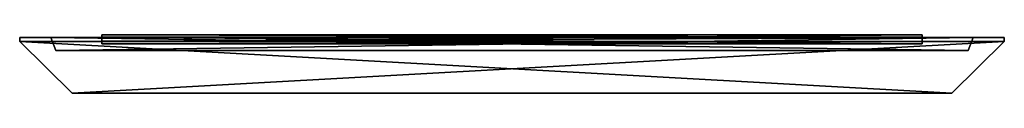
# Model space of a CAD drawing. Header units: inches. Extents: x -11.8 to 11.8, y -0.7 to 0.7.
import ezdxf

# ---------------------------------------------------------------- set-up
doc = ezdxf.new("R2010")
doc.units = ezdxf.units.IN
doc.layers.get('0').update_dxf_attribs({"true_color": 0xc2ced6})

msp = doc.modelspace()

# ---------------------------------------------------------------- linework, layer by layer
for points in [[(-11.811, 0.637), (11.066, 0.637), (11.811, 0.637), (-11.811, 0.637)], [(-11.811, 0.637), (-11.066, 0.637), (-11.811, 0.637), (-11.811, 0.637)], [(11.066, 0.637), (-11.811, 0.637), (-11.066, 0.637), (11.066, 0.637)], [(11.811, 0.637), (-11.066, 0.637), (-11.811, 0.637), (11.811, 0.637)], [(-11.066, 0.637), (-11.811, 0.637), (-11.066, 0.637), (-11.066, 0.637)], [(-11.811, 0.543), (-11.811, 0.637), (11.811, 0.637), (-11.811, 0.543)], [(11.811, 0.637), (11.811, 0.543), (-11.811, 0.543), (11.811, 0.637)], [(11.811, 0.637), (-11.811, 0.637), (-11.811, 0.543), (11.811, 0.637)], [(-11.811, 0.543), (11.811, 0.543), (11.811, 0.637), (-11.811, 0.543)], [(-11.811, 0.637), (-11.811, 0.637), (-11.811, 0.543), (-11.811, 0.637)], [(-11.811, 0.543), (-11.811, 0.543), (-11.811, 0.637), (-11.811, 0.543)], [(10.551, -0.701), (-10.551, -0.701), (-11.811, 0.543), (10.551, -0.701)], [(-11.811, 0.543), (11.811, 0.543), (10.551, -0.701), (-11.811, 0.543)], [(11.811, 0.543), (-11.811, 0.543), (-10.551, -0.701), (11.811, 0.543)], [(-10.551, -0.701), (-10.551, -0.701), (-11.811, 0.543), (-10.551, -0.701)], [(-11.811, 0.543), (-11.811, 0.543), (-10.551, -0.701), (-11.811, 0.543)], [(-11.066, 0.637), (11.811, 0.637), (11.066, 0.637), (-11.066, 0.637)], [(-11.066, 0.637), (-10.941, 0.323), (10.941, 0.323), (-11.066, 0.637)], [(10.941, 0.323), (11.066, 0.637), (-11.066, 0.637), (10.941, 0.323)], [(-10.941, 0.323), (-11.066, 0.637), (11.066, 0.637), (-10.941, 0.323)], [(-11.066, 0.637), (-10.941, 0.323), (-10.941, 0.323), (-11.066, 0.637)], [(-10.941, 0.323), (-11.066, 0.637), (-11.066, 0.637), (-10.941, 0.323)], [(11.066, 0.637), (10.941, 0.323), (-10.941, 0.323), (11.066, 0.637)], [(-10.551, -0.701), (10.551, -0.701), (11.811, 0.543), (-10.551, -0.701)], [(-9.842, 0.7), (9.843, 0.7), (9.843, 0.643), (-9.842, 0.7)], [(9.843, 0.643), (-9.842, 0.643), (-9.842, 0.7), (9.843, 0.643)], [(-9.842, 0.541), (9.843, 0.541), (9.843, 0.7), (-9.842, 0.541)], [(9.843, 0.7), (-9.842, 0.7), (-9.842, 0.541), (9.843, 0.7)], [(-9.842, 0.541), (-9.842, 0.7), (-9.842, 0.643), (-9.842, 0.541)], [(-9.842, 0.643), (9.843, 0.643), (9.843, 0.484), (-9.842, 0.643)], [(9.843, 0.484), (-9.842, 0.484), (-9.842, 0.643), (9.843, 0.484)], [(-9.842, 0.484), (-9.842, 0.541), (-9.842, 0.643), (-9.842, 0.484)], [(-9.842, 0.539), (9.843, 0.539), (9.843, 0.541), (-9.842, 0.539)], [(9.843, 0.541), (-9.842, 0.541), (-9.842, 0.539), (9.843, 0.541)], [(-9.842, 0.539), (-9.842, 0.541), (-9.842, 0.484), (-9.842, 0.539)], [(-9.842, 0.48), (9.843, 0.48), (9.843, 0.539), (-9.842, 0.48)], [(9.843, 0.539), (-9.842, 0.539), (-9.842, 0.48), (9.843, 0.539)], [(-9.842, 0.484), (-9.842, 0.48), (-9.842, 0.539), (-9.842, 0.484)], [(-9.842, 0.484), (9.843, 0.484), (9.843, 0.48), (-9.842, 0.484)], [(9.843, 0.48), (-9.842, 0.48), (-9.842, 0.484), (9.843, 0.48)], [(9.843, 0.541), (9.843, 0.643), (9.843, 0.7), (9.843, 0.541)], [(9.843, 0.484), (9.843, 0.643), (9.843, 0.541), (9.843, 0.484)], [(9.843, 0.484), (9.843, 0.541), (9.843, 0.539), (9.843, 0.484)], [(9.843, 0.539), (9.843, 0.48), (9.843, 0.484), (9.843, 0.539)], [(10.551, -0.701), (10.551, -0.701), (11.811, 0.543), (10.551, -0.701)], [(11.811, 0.543), (11.811, 0.543), (10.551, -0.701), (11.811, 0.543)], [(10.941, 0.323), (11.066, 0.637), (11.066, 0.637), (10.941, 0.323)], [(11.066, 0.637), (10.941, 0.323), (10.941, 0.323), (11.066, 0.637)], [(11.811, 0.637), (11.811, 0.637), (11.066, 0.637), (11.811, 0.637)], [(11.066, 0.637), (11.066, 0.637), (11.811, 0.637), (11.066, 0.637)], [(11.811, 0.543), (11.811, 0.543), (11.811, 0.637), (11.811, 0.543)], [(11.811, 0.637), (11.811, 0.637), (11.811, 0.543), (11.811, 0.637)], [(-10.941, 0.323), (10.941, 0.323), (10.941, 0.323), (-10.941, 0.323)], [(10.941, 0.323), (-10.941, 0.323), (-10.941, 0.323), (10.941, 0.323)], [(-10.551, -0.701), (-10.551, -0.701), (10.551, -0.701), (-10.551, -0.701)], [(10.551, -0.701), (10.551, -0.701), (-10.551, -0.701), (10.551, -0.701)]]:
    msp.add_lwpolyline(points)

doc.saveas('drawing.dxf')
